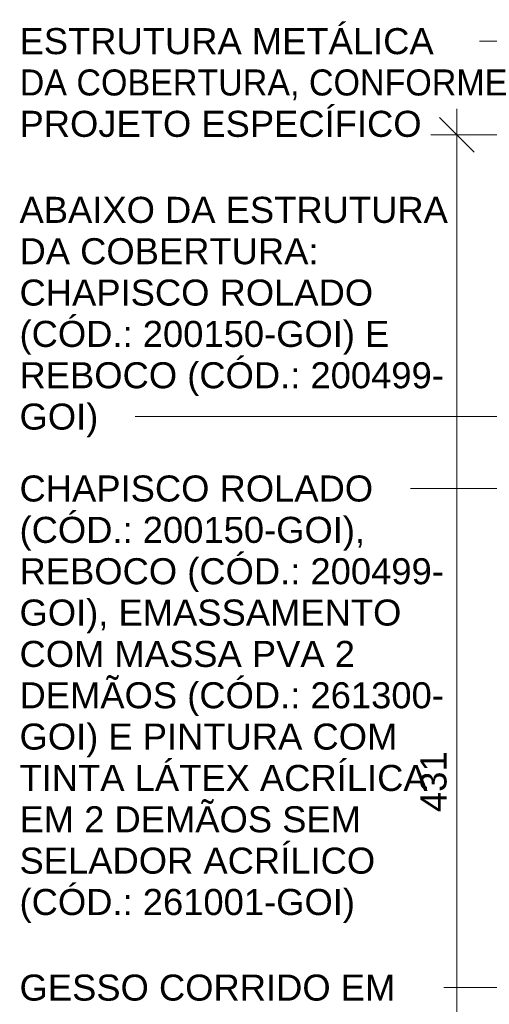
# Model space of a CAD drawing. Header units: metres. Extents: x -2.1 to 42.5, y -15.2 to 5.6.
# Tile 5 of 256: x -2.1 to -0.8, y 1.7 to 4.6. Entities that reach past the tile are written whole.
import ezdxf

# ---------------------------------------------------------------- set-up
doc = ezdxf.new("R2010")
doc.units = ezdxf.units.M
for name, color, linetype, lineweight in [('A-ANNO-DIMS', 7, 'Continuous', 9), ('A-ANNO-DIMS-50', 7, 'Continuous', 9), ('G-ANNO-TEXT', 7, 'Continuous', 9)]:
    doc.layers.add(name, color=color, linetype=linetype, lineweight=lineweight)
doc.styles.add('Arial', font='arial.ttf', dxfattribs={"height": 0.075})
doc.dimstyles.new('Com_linha__ref__contínua__-_Cor_Vermelha_Arial_1_5mm_2_1', dxfattribs={"dimscale": 0.3048, "dimtxt": 0.076519, "dimasz": 0.328084, "dimexe": 0.246063, "dimexo": 0.246063, "dimgap": 0.024606, "dimtad": 1, "dimdec": 1, "dimlfac": 100, "dimrnd": 0.1, "dimdsep": 46, "dimtxsty": 'Arial', "dimblk1": 'OBLIQUE', "dimblk2": 'OBLIQUE', "dimsah": 1, "dimcen": 0.09, "dimdle": 0.246063, "dimazin": 0, "dimtfac": 1, "dimtdec": 4, "dimtix": 1, "dimtmove": 2, "dimatfit": 3, "dimfxl": 1, "dimtvp": 1, "dimtolj": 1, "dimtzin": 0, "dimarcsym": 2})

# ---------------------------------------------------------------- blocks, each defined once
blk = doc.blocks.new('DIMBLOCK4-C')
at = {"layer": 'A-ANNO-DIMS-50', "color": 242, "true_color": 0xbd2b2e, "transparency": 16777216}
for p, q in [((-0.8785, -0.06), (-0.8785, 4.325)), ((-0.8785, 4.25), (-0.9285, 4.3)), ((-0.8785, 4.25), (-0.9535, 4.25)), ((-0.8785, 4.25), (-0.8285, 4.2)), ((-0.8785, 4.25), (-0.5814, 4.25)), ((-0.8785, -0.06), (-0.9285, -0.01)), ((-0.8785, -0.06), (-0.9535, -0.06)), ((-0.8785, -0.06), (-0.8285, -0.11)), ((-0.8785, -0.06), (-0.8742, -0.06))]:
    blk.add_line(p, q, dxfattribs=at)
at = {"layer": 'A-ANNO-DIMS-50', "color": 0, "transparency": 16777216, "insert": (-0.9834, 2.3), "char_height": 0.075, "width": 0.207662, "attachment_point": 1, "rotation": 90, "line_spacing_factor": 0.941778, "style": 'Arial'}
blk.add_mtext('431', dxfattribs=at)
blk = doc.blocks.new('_Oblique')
at = {"color": 0, "linetype": 'ByBlock', "lineweight": -2}
blk.add_line((-0.5, -0.5), (0.5, 0.5), dxfattribs=at)

msp = doc.modelspace()

# ---------------------------------------------------------------- linework, layer by layer
at = {"layer": 'G-ANNO-TEXT'}
for p, q in [((-0.4655, 4.5198), (-0.8133, 4.5198)), ((-0.7391, 3.4387), (-1.8055, 3.4387)), ((-0.7859, 3.2316), (-1.0117, 3.2316)), ((1.051, 3.2316), (-0.7859, 3.2316)), ((-0.9045, 1.7944), (-0.9158, 1.7944)), ((0.5814, 1.7944), (-0.9045, 1.7944))]:
    msp.add_line(p, q, dxfattribs=at)

# ---------------------------------------------------------------- texts
at = {"layer": 'G-ANNO-TEXT', "char_height": 0.075, "attachment_point": 1, "style": 'Arial'}
for s, insert, width in [('ESTRUTURA METÁLICA ', (-2.1386, 4.5573), 1.483122), ('DA COBERTURA, CONFORME ', (-2.1386, 4.4383), 1.867932), ('PROJETO ESPECÍFICO', (-2.1386, 4.3192), 1.41097), ('ABAIXO DA ESTRUTURA ', (-2.1386, 4.0715), 1.531223), ('DA COBERTURA: ', (-2.1386, 3.9524), 1.082278), ('CHAPISCO ROLADO ', (-2.1386, 3.8333), 1.278692), ('(CÓD.: 200150-GOI) E ', (-2.1386, 3.7143), 1.350843), ('REBOCO (CÓD.: 200499-', (-2.1386, 3.5952), 1.503164), ('GOI)', (-2.1386, 3.4762), 0.280591), ('CHAPISCO ROLADO', (-2.1386, 3.2691), 1.242616), ('(CÓD.: 200150-GOI),', (-2.1386, 3.15), 1.23059), ('REBOCO (CÓD.: 200499-', (-2.1386, 3.0309), 1.503164), ('GOI), EMASSAMENTO ', (-2.1386, 2.9119), 1.378902), ('COM MASSA PVA 2 ', (-2.1386, 2.7928), 1.214557), ('DEMÃOS (CÓD.: 261300-', (-2.1386, 2.6737), 1.503164), ('GOI) E PINTURA COM ', (-2.1386, 2.5547), 1.366877), ('TINTA LÁTEX ACRÍLICA ', (-2.1386, 2.4356), 1.46308), ('EM 2 DEMÃOS SEM ', (-2.1386, 2.3166), 1.238607), ('SELADOR ACRÍLICO ', (-2.1386, 2.1975), 1.286708), ('(CÓD.: 261001-GOI)', (-2.1386, 2.0784), 1.194514), ('GESSO CORRIDO EM ', (-2.1386, 1.8319), 1.35886)]:
    msp.add_mtext(s, dxfattribs=dict(at, insert=insert, width=width))

# ---------------------------------------------------------------- dimensions: what is measured, and where the dimension line sits
at = {"layer": 'A-ANNO-DIMS', "color": 242, "true_color": 0xbd2b2e}
dim = msp.add_linear_dim(base=(-0.8785, 4.25), p1=(-0.9492, -0.06), p2=(-0.5064, 4.25), angle=90, dimstyle='Com_linha__ref__contínua__-_Cor_Vermelha_Arial_1_5mm_2_1', override={"dimpost": '<>', "dimfxl": 4.332686}, dxfattribs=at)
dim.commit()
dim.dimension.update_dxf_attribs({"geometry": 'DIMBLOCK4-C', "text_midpoint": (-0.9334, 2.4038), "dimtype": 160, "text_rotation": 90})

doc.saveas('drawing.dxf')
